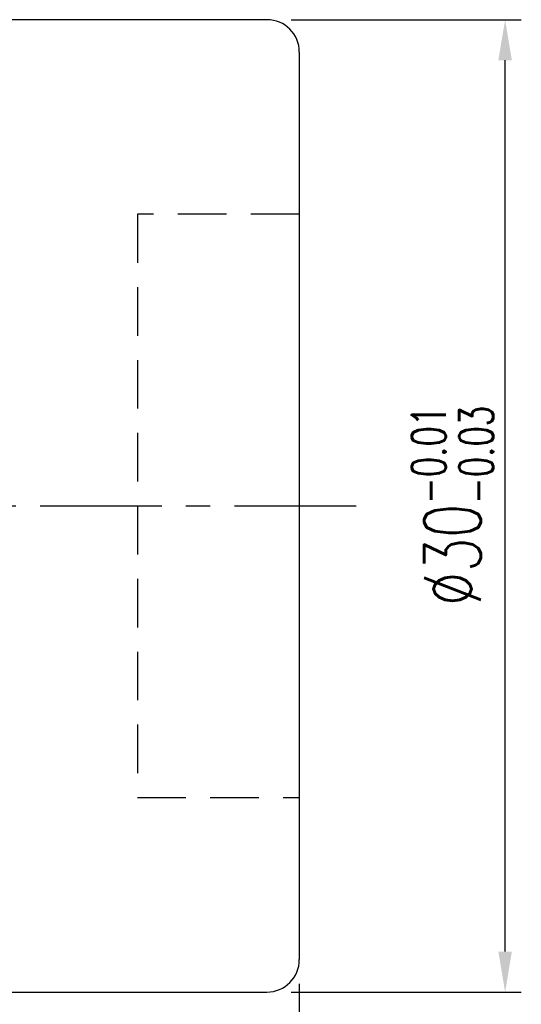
# Model space of a CAD drawing. Extents: x 9 to 312, y -170 to 109.
# Tile 55 of 55: x 138 to 153, y 52 to 82. Entities that reach past the tile are written whole.
import ezdxf

# ---------------------------------------------------------------- set-up
doc = ezdxf.new("R2010")
doc.units = 0
doc.header["$LTSCALE"] = 3
doc.header["$MEASUREMENT"] = 0
doc.header["$PDMODE"] = 1
doc.linetypes.add('CENTER', pattern=[2, 1.25, -0.25, 0.25, -0.25])
doc.linetypes.add('DASHED', pattern=[0.75, 0.5, -0.25])
doc.layers.get('DEFPOINTS').update_dxf_attribs({"linetype": 'CONTINUOUS'})
for name, color, linetype in [('CL', 1, 'CENTER'), ('DIM', 4, 'CONTINUOUS'), ('HID', 2, 'DASHED'), ('OUT', 3, 'CONTINUOUS')]:
    doc.layers.add(name, color=color, linetype=linetype)
doc.styles.add('DIM-7', font='SIMPLEX.shx', dxfattribs={"width": 0.7, "bigfont": 'chineset.shx'})
doc.dimstyles.new('CNS', dxfattribs={"dimtxt": 3.5, "dimasz": 2.5, "dimexe": 1, "dimexo": 1.5, "dimgap": 0.09, "dimtad": 0, "dimdsep": 46, "dimtxsty": 'DIM-7', "dimcen": 0.09, "dimclrd": 1, "dimclre": 1, "dimclrt": 4, "dimadec": 0, "dimazin": 0, "dimtfac": 1, "dimtix": 1, "dimtmove": 2, "dimatfit": 3, "dimfxl": 1, "dimtvp": 0.971429, "dimtolj": 1, "dimarcsym": 0})

# ---------------------------------------------------------------- blocks, each defined once
blk = doc.blocks.new('*D5')
at = {"layer": 'DEFPOINTS', "color": 0}
for p in [(146.603, 53.234), (104.603, 43.234), (146.603, 31.599)]:
    blk.add_point(p, dxfattribs=at)
at = {"layer": 'DIM', "color": 0, "lineweight": -2}
for p, q in [((146.603, 52.484), (146.603, 31.099)), ((104.603, 42.484), (104.603, 31.099)), ((105.853, 31.599), (145.353, 31.599))]:
    blk.add_line(p, q, dxfattribs=at)
at = {"layer": 'DIM', "color": 0}
for points in [[(105.853, 31.807), (105.853, 31.391), (104.603, 31.599)], [(145.353, 31.807), (145.353, 31.391), (146.603, 31.599)]]:
    blk.add_solid(points, dxfattribs=at)
at = {"layer": 'DIM', "color": 0, "insert": (125.603, 32.874), "char_height": 1.75, "attachment_point": 5, "style": 'DIM-7'}
blk.add_mtext('\\A1;42', dxfattribs=at)
blk = doc.blocks.new('*D8')
at = {"layer": 'DEFPOINTS', "color": 0}
for p in [(145.603, 82.234), (152.958, 82.234), (145.603, 52.234)]:
    blk.add_point(p, dxfattribs=at)
at = {"layer": 'DIM', "color": 0, "lineweight": -2}
for p, q in [((146.353, 82.234), (153.458, 82.234)), ((152.958, 53.484), (152.958, 80.984)), ((146.353, 52.234), (153.458, 52.234))]:
    blk.add_line(p, q, dxfattribs=at)
at = {"layer": 'DIM', "color": 0}
for points in [[(152.749, 80.984), (153.166, 80.984), (152.958, 82.234)], [(152.749, 53.484), (153.166, 53.484), (152.958, 52.234)]]:
    blk.add_solid(points, dxfattribs=at)
at = {"layer": 'DIM', "color": 0, "insert": (151.333, 67.234), "char_height": 1.75, "attachment_point": 5, "rotation": 90, "style": 'DIM-7'}
blk.add_mtext('\\A1;%%c30{\\H1.050000;\\S-0.01^ -0.03;}', dxfattribs=at)

msp = doc.modelspace()

# ---------------------------------------------------------------- linework, layer by layer
at = {"layer": 'CL', "color": 0}
msp.add_line((102.603, 67.234), (148.603, 67.234), dxfattribs=at)
at = {"layer": 'HID', "color": 0}
for p, q in [((146.603, 76.234), (141.603, 76.234)), ((141.603, 76.234), (141.603, 58.234)), ((141.603, 58.234), (146.603, 58.234))]:
    msp.add_line(p, q, dxfattribs=at)
at = {"layer": 'OUT', "color": 0}
for p, q in [((145.603, 82.234), (114.603, 82.234)), ((146.603, 81.234), (146.603, 53.234)), ((114.603, 52.234), (145.603, 52.234))]:
    msp.add_line(p, q, dxfattribs=at)
for centre, start, end in [((145.603, 81.234), 0, 90), ((145.603, 53.234), 270, 0)]:
    msp.add_arc(centre, 1, start, end, dxfattribs=at)

# ---------------------------------------------------------------- dimensions: what is measured, and where the dimension line sits
at = {"layer": 'DIM', "color": 0}
dim = msp.add_linear_dim(base=(152.958, 82.234), p1=(145.603, 52.234), p2=(145.603, 82.234), angle=90, text='%%c<>', dimstyle='CNS', override={"dimscale": 0.5, "dimgap": 0.8, "dimtad": 1, "dimclrd": 0, "dimclre": 0, "dimclrt": 0, "dimtol": 1, "dimlim": 0, "dimtp": -0.01, "dimtm": 0.03, "dimtfac": 0.6, "dimtmove": 1}, dxfattribs=at)
dim.commit()
dim.dimension.update_dxf_attribs({"geometry": '*D8', "text_midpoint": (151.333, 67.234)})
dim = msp.add_linear_dim(base=(146.603, 31.599), p1=(104.603, 43.234), p2=(146.603, 53.234), dimstyle='CNS', override={"dimscale": 0.5, "dimgap": 0.8, "dimtad": 1, "dimclrd": 0, "dimclre": 0, "dimclrt": 0, "dimtmove": 1}, dxfattribs=at)
dim.commit()
dim.dimension.update_dxf_attribs({"geometry": '*D5', "text_midpoint": (125.603, 32.874)})

doc.saveas('drawing.dxf')
